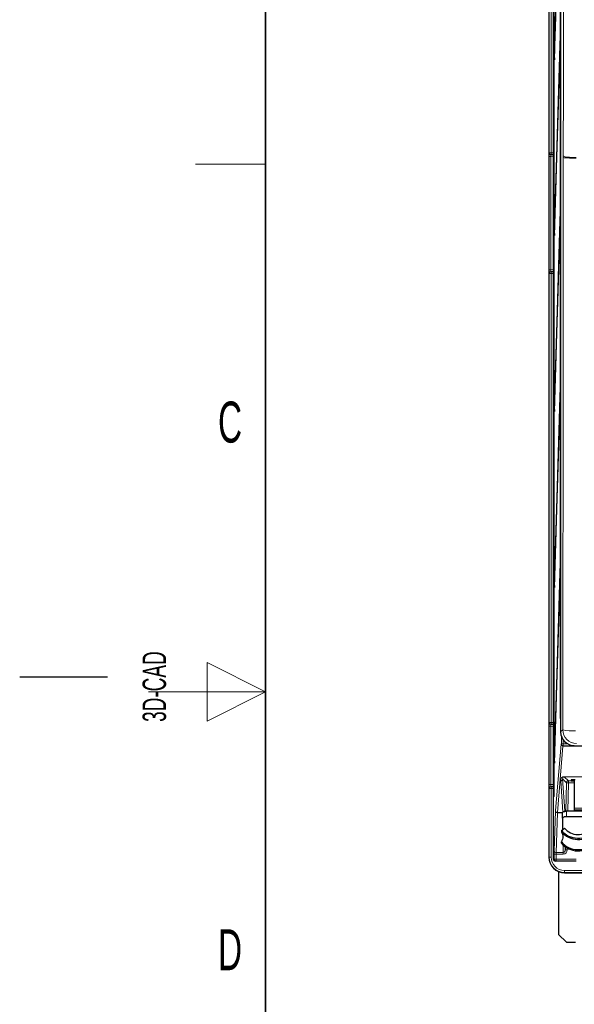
# Model space of a CAD drawing. Header units: millimetres. Extents: x 5 to 418, y 2 to 292.
# Tile 2 of 49: x 5 to 52, y 121 to 205. Entities that reach past the tile are written whole.
import ezdxf

# ---------------------------------------------------------------- set-up
doc = ezdxf.new("R2010")
doc.units = ezdxf.units.MM
doc.layers.add('SLD-0', color=7, linetype='Continuous')
doc.styles.add('SLDTEXTSTYLE0', font='TXT', dxfattribs={"width": 0.605})

msp = doc.modelspace()

# ---------------------------------------------------------------- linework, layer by layer
at = {"color": 7, "linetype": 'Continuous', "lineweight": 25}
for p, q in [((50.1786, 243.8177), (50.1786, 133.151)), ((51.1844, 243.1455), (51.1844, 143.8235)), ((50.5542, 238.0845), (50.5542, 132.9844)), ((50.613, 238.3177), (50.613, 138.3177)), ((50.6209, 138.3177), (50.6209, 238.3177)), ((51.1694, 144.9844), (51.1694, 238.3177)), ((51.1773, 238.3177), (51.1773, 144.9844)), ((51.1457, 217.7772), (50.6406, 201.5263)), ((50.6445, 201.151), (51.1496, 217.4019)), ((51.1457, 202.7772), (50.6406, 186.5263)), ((50.6445, 186.151), (51.1496, 202.4019)), ((51.1496, 202.4019), (51.1457, 202.7772)), ((50.6406, 201.5263), (50.6445, 201.151)), ((50.6557, 201.5109), (50.6406, 201.5263)), ((50.3627, 193.0545), (50.3482, 193.0547)), ((50.5542, 193.0511), (50.3627, 193.0545)), ((51.1457, 187.7772), (50.6406, 171.5263)), ((50.6445, 171.151), (51.1496, 187.4019)), ((51.1496, 187.4019), (51.1457, 187.7772)), ((50.6406, 186.5263), (50.6445, 186.151)), ((50.6557, 186.5109), (50.6406, 186.5263)), ((50.3482, 183.0807), (50.3627, 183.0809)), ((50.3627, 183.0809), (50.5542, 183.0843)), ((51.1457, 172.7772), (50.6406, 156.5263)), ((50.6445, 156.151), (51.1496, 172.4019)), ((51.1496, 172.4019), (51.1457, 172.7772)), ((50.6406, 171.5263), (50.6445, 171.151)), ((50.6557, 171.5109), (50.6406, 171.5263)), ((51.1457, 157.7772), (50.6406, 141.5263)), ((50.6445, 141.151), (51.1496, 157.4019)), ((51.1496, 157.4019), (51.1457, 157.7772)), ((50.6406, 156.5263), (50.6445, 156.151)), ((50.6557, 156.5109), (50.6406, 156.5263)), ((50.3627, 144.4711), (50.3482, 144.4714)), ((50.5542, 144.4678), (50.3627, 144.4711)), ((51.1773, 144.9844), (51.1694, 144.9844)), ((50.6406, 141.5263), (50.6445, 141.151)), ((50.6557, 141.5109), (50.6406, 141.5263)), ((52.0995, 139.7459), (52.1017, 139.7461)), ((52.3452, 139.7499), (52.3452, 137.3177)), ((50.3482, 139.164), (50.3627, 139.1643)), ((50.3627, 139.1643), (50.5542, 139.1676)), ((50.6209, 138.3177), (50.613, 138.3177)), ((51.3452, 136.4774), (51.3452, 136.9472)), ((51.531, 137.0709), (51.5312, 137.0495)), ((54.1785, 137.0612), (51.6785, 137.0612)), ((52.3452, 137.3177), (52.3452, 137.151)), ((54.3452, 137.151), (52.3452, 137.151)), ((52.3452, 137.151), (52.3452, 137.0612)), ((51.3452, 136.4774), (51.3452, 135.4903)), ((54.1785, 136.5914), (51.6785, 136.5914)), ((51.2452, 135.4202), (51.5124, 135.6076)), ((51.2452, 135.4202), (51.2452, 135.3165)), ((51.2452, 134.3371), (51.2452, 134.4408)), ((51.5698, 134.0358), (51.5731, 133.7748)), ((50.7927, 132.8177), (50.7239, 132.8177)), ((52.52, 132.8177), (50.7927, 132.8177)), ((51.0119, 131.9151), (51.0119, 126.551)), ((51.5119, 131.8178), (55.8452, 131.8178)), ((51.0119, 126.551), (51.6785, 125.8844)), ((51.6785, 125.8844), (52.4452, 125.8844))]:
    msp.add_line(p, q, dxfattribs=at)
at = {"color": 7, "linetype": 'Continuous', "lineweight": 18}
for p, q in [((50.199, 193.2211), (50.199, 231.4976)), ((50.3656, 231.4976), (50.3656, 193.2211)), ((50.1845, 193.2214), (50.199, 193.2211)), ((50.3656, 193.2211), (50.199, 193.2211)), ((50.3627, 193.0545), (50.3656, 193.2211)), ((50.3656, 193.2211), (50.5542, 193.2178)), ((50.1786, 183.2472), (50.1786, 192.8882)), ((50.3424, 192.8882), (50.1786, 192.8882)), ((50.5542, 192.8845), (50.3424, 192.8882)), ((50.3424, 192.8882), (50.3424, 183.2472)), ((51.4047, 192.8103), (51.4049, 192.9469)), ((50.3424, 183.2472), (50.1786, 183.2472)), ((50.3424, 183.2472), (50.5542, 183.2509)), ((50.3656, 182.9143), (50.3627, 183.0809)), ((50.199, 182.9143), (50.1845, 182.914)), ((50.199, 144.6378), (50.199, 182.9143)), ((50.3656, 182.9143), (50.199, 182.9143)), ((50.5542, 182.9176), (50.3656, 182.9143)), ((50.3656, 182.9143), (50.3656, 144.6378)), ((50.1845, 144.638), (50.199, 144.6378)), ((50.3656, 144.6378), (50.199, 144.6378)), ((50.3656, 144.6378), (50.3627, 144.4711)), ((50.3656, 144.6378), (50.5542, 144.6345)), ((50.1786, 139.3306), (50.1786, 144.3048)), ((50.3424, 144.3048), (50.1786, 144.3048)), ((50.5542, 144.3011), (50.3424, 144.3048)), ((50.3424, 144.3048), (50.3424, 139.3306)), ((51.1844, 143.8235), (51.3662, 144.0053)), ((50.7364, 137.114), (51.215, 142.7822)), ((51.2162, 142.7894), (51.2423, 142.8148)), ((51.2423, 142.8148), (51.2423, 143.4605)), ((51.2423, 142.8148), (51.4089, 142.8148)), ((51.4089, 143.1353), (51.4089, 142.8148)), ((51.4089, 142.8148), (51.7649, 142.8148)), ((51.4089, 142.8148), (51.4089, 142.6482)), ((51.3817, 142.6192), (50.903, 136.951)), ((57.0263, 142.6192), (51.3817, 142.6192)), ((51.4089, 142.6482), (51.3828, 142.6228)), ((51.3828, 142.6228), (57.0068, 142.6228)), ((56.8708, 142.6482), (51.4089, 142.6482)), ((51.3611, 136.982), (51.1883, 139.6536)), ((51.6729, 139.4902), (51.3549, 139.8137)), ((51.3549, 139.8137), (51.5299, 137.1083)), ((51.4928, 140.0104), (79.2881, 140.0104)), ((51.4928, 140.0104), (51.4928, 140.0067)), ((79.3616, 140.0067), (51.4928, 140.0067)), ((51.4928, 140.0067), (51.8395, 139.6539)), ((51.6305, 137.06), (51.6729, 139.4902)), ((51.6729, 139.4902), (51.8395, 139.4872)), ((51.8395, 139.4872), (51.7972, 137.0612)), ((51.8395, 139.6539), (52.3452, 139.6539)), ((51.8395, 139.4872), (51.8395, 139.6539)), ((52.3452, 139.4872), (51.8395, 139.4872)), ((52.0785, 139.7442), (52.1063, 139.7465)), ((52.0785, 139.6685), (52.0785, 139.7442)), ((50.3424, 139.3306), (50.1786, 139.3306)), ((50.199, 138.9976), (50.1845, 138.9974)), ((50.199, 133.151), (50.199, 138.9976)), ((50.199, 138.9976), (50.3656, 138.9976)), ((50.3424, 139.3306), (50.5542, 139.3343)), ((50.3627, 139.1643), (50.3656, 138.9976)), ((50.5542, 139.0009), (50.3656, 138.9976)), ((50.3656, 138.9976), (50.3656, 133.151)), ((50.629, 133.6786), (50.7346, 137.0766)), ((50.9028, 136.9323), (50.7972, 133.5342)), ((51.3452, 136.9296), (50.9028, 136.9323)), ((50.903, 136.951), (51.3452, 136.9483)), ((51.5284, 137.049), (51.531, 137.0709)), ((51.6785, 137.0612), (51.6785, 136.5914)), ((54.3452, 137.3177), (52.3452, 137.3177)), ((50.7972, 133.5342), (51.4092, 133.5406)), ((51.4092, 133.5406), (51.4011, 134.1735)), ((51.4107, 133.3962), (51.4092, 133.5406)), ((51.5731, 133.7748), (51.5776, 134.0302)), ((51.5731, 133.7748), (51.7397, 133.7719)), ((51.7424, 133.9256), (51.7397, 133.7719)), ((50.1786, 133.151), (50.199, 133.151)), ((50.1786, 133.151), (50.1786, 133.151)), ((50.3656, 133.151), (50.199, 133.151)), ((50.5542, 132.9844), (50.626, 132.9844)), ((50.626, 132.9844), (50.626, 133.3898)), ((50.626, 133.3898), (50.7927, 133.3898)), ((50.626, 132.9844), (50.7927, 132.9844)), ((51.4107, 133.3962), (50.7927, 133.3898)), ((50.7927, 133.3898), (50.7927, 132.9844)), ((50.7927, 132.9844), (52.52, 132.9844)), ((50.7927, 132.8177), (50.7927, 132.9844)), ((51.5119, 132.0048), (55.8452, 132.0048)), ((51.5119, 132.0048), (51.5119, 131.8381)), ((55.8452, 131.8381), (51.5119, 131.8381)), ((51.5119, 131.8381), (51.5119, 131.8178)), ((51.5119, 131.8178), (51.5119, 131.8177))]:
    msp.add_line(p, q, dxfattribs=at)
at = {"color": 7, "linetype": 'Continuous', "lineweight": 18, "flags": 128}
msp.add_lwpolyline([(51.4049, 192.9469), (51.4197, 198.9433), (51.4344, 204.9398), (51.4492, 210.9363), (51.4629, 216.5327)], dxfattribs=at)
at = {"color": 7, "linetype": 'Continuous', "lineweight": 25, "flags": 128}
for points in [[(51.3452, 136.9472), (51.3516, 136.9695), (51.3706, 136.9909), (51.4014, 137.0106), (51.4428, 137.0278), (51.4934, 137.042), (51.551, 137.0526), (51.6135, 137.059), (51.6785, 137.0612)], [(51.6785, 136.5914), (51.6135, 136.5892), (51.551, 136.5827), (51.4934, 136.5722), (51.4428, 136.558), (51.4014, 136.5407), (51.3706, 136.521), (51.3516, 136.4996), (51.3452, 136.4774)]]:
    msp.add_lwpolyline(points, dxfattribs=at)
at = {"color": 7, "linetype": 'Continuous', "lineweight": 18}
for centre, radius, start, end in [((50.3511, 193.2213), 0.1667, 179.995382, 268.995737), ((50.3656, 193.2211), 0.1667, 179.995382, 268.995737), ((50.3511, 182.9141), 0.1667, 91.004263, 180.004618), ((50.3656, 182.9143), 0.1667, 91.004263, 180.004618), ((50.3511, 144.638), 0.1667, 179.995382, 268.995737), ((50.3656, 144.6378), 0.1667, 179.995382, 268.995737), ((52.2087, 148.0638), 4.1451, 258.273073, 273.416456), ((52.5331, 144.0057), 1.1669, 180.020437, 269.979563), ((51.3806, 142.7848), 0.1656, 180.885184, 270.371421), ((51.3829, 142.7895), 0.1667, 180.020764, 269.978735), ((51.409, 142.8149), 0.1667, 180.020764, 269.978735), ((51.1895, 139.8191), 0.1655, 269.583987, 358.136931), ((51.8395, 139.4872), 0.1667, 90.019998, 178.980155), ((52.0785, 139.8352), 0.1667, 269.998103, 328.832185), ((50.3511, 138.9974), 0.1667, 91.004263, 180.004618), ((50.3656, 138.9976), 0.1667, 91.004263, 180.004618), ((50.8926, 137.0906), 0.1586, 185.042829, 273.66758), ((50.902, 137.1166), 0.1656, 180.885184, 270.371421), ((51.3694, 137.1118), 0.1605, 336.099384, 358.751112), ((50.787, 133.6925), 0.1586, 185.042829, 273.66758), ((51.5119, 133.151), 1.3129, 180, 270), ((51.5119, 133.151), 1.1463, 180, 270), ((50.7927, 132.9844), 0.1667, 179.995387, 269.995386)]:
    msp.add_arc(centre, radius, start, end, dxfattribs=at)
at = {"color": 7, "linetype": 'Continuous', "lineweight": 25}
for centre, radius, start, end in [((52.6796, 136.6577), 1.8945, 220.786288, 315.530202), ((52.6796, 136.5541), 1.8946, 220.787945, 315.392218), ((52.6793, 136.6252), 1.5483, 221.090906, 315.524793), ((52.6796, 135.6785), 1.8946, 220.787945, 315.392218), ((52.6796, 135.5747), 1.8945, 220.786288, 315.530202), ((51.5119, 133.151), 1.3333, 180, 270)]:
    msp.add_arc(centre, radius, start, end, dxfattribs=at)
for centre, major_axis, ratio, start_param, end_param in [((50.1845, 192.888), (0, 0.3334), 0.0174604, 6.2828803, 7.8533721), ((50.1845, 183.2474), (0, 0.3334), 0.0174604, 1.5714059, 2.1151193), ((50.1845, 144.3046), (0, 0.3334), 0.0174604, 6.2828803, 7.8533721), ((52.3512, 143.8238), (-0.8252, -0.8252), 0.9996955, 5.4979394, 7.0684312), ((52.4119, 139.6685), (0.3333, 0), 0.0174551, 3.1415927, 4.5110311), ((52.4119, 139.7442), (0.3333, 0), 0.0174551, 1.5707963, 2.8692534), ((50.1845, 139.3308), (0, 0.3334), 0.0174604, 1.5714059, 2.1151193), ((50.7239, 132.9844), (0.1697, 0), 0.9822123, 3.1415927, 4.712389)]:
    msp.add_ellipse(centre, major_axis=major_axis, ratio=ratio, start_param=start_param, end_param=end_param, dxfattribs=at)
at = {"color": 7, "linetype": 'Continuous', "lineweight": 18}
for centre, major_axis, ratio, start_param, end_param in [((50.3511, 192.888), (-0.0029, 0.1667), 0.0523172, 6.2813533, 7.8518451), ((50.1845, 183.2474), (0, 0.3334), 0.0174604, 2.1151193, 3.1418976), ((50.3511, 183.2474), (0.0029, 0.1667), 0.0523172, 1.5729329, 3.1434246), ((50.3511, 144.3046), (-0.0029, 0.1667), 0.0523172, 6.2813533, 7.8518451), ((51.2163, 142.4561), (0, 0.3333), 0.0179487, 0.0174533, 0.2094395), ((51.3829, 142.4561), (0, 0.1667), 0.0358974, 0.0174533, 0.2094395), ((51.5222, 139.6471), (-0.1474, 0.3389), 0.8866482, 5.9151118, 7.4681581), ((51.5222, 139.8102), (-0.0847, 0.1847), 0.7936859, 5.9339174, 7.4869637), ((52.4119, 139.7442), (0.3333, 0), 0.0174551, 2.8692534, 3.1415927), ((50.1845, 139.3308), (0, 0.3334), 0.0174604, 2.1151193, 3.1418976), ((50.3511, 139.3308), (0.0029, 0.1667), 0.0523172, 1.5729329, 3.1434246), ((50.7376, 136.788), (0, 0.3333), 0.0179465, 0.2094169, 0.5236304), ((50.9043, 136.788), (-0.001, 0.1667), 0.0074955, 0.2094348, 0.5236482), ((51.523, 136.7823), (0.0058, 0.3333), 0.0174696, 5.7596461, 6.0738596), ((50.632, 133.3899), (0, 0.3334), 0.0179478, 0.5236918, 1.5709823), ((50.7987, 133.3899), (0.0017, 0.1667), 0.0358839, 0.5242503, 1.5715409), ((51.4065, 133.7811), (-0.0031, 0.2405), 0.692901, 3.1394857, 4.6774715), ((51.4065, 133.7811), (-0.0049, 0.3848), 0.8660712, 3.1394857, 4.6774715)]:
    msp.add_ellipse(centre, major_axis=major_axis, ratio=ratio, start_param=start_param, end_param=end_param, dxfattribs=at)
for points, knots in [([(51.3662, 144.0053), (51.3677, 145.2863), (51.3736, 150.3093), (51.3826, 159.0793), (51.3921, 170.3178), (51.3997, 181.5618), (51.403, 189.0607), (51.4047, 192.8103)], [0, 0, 0, 0, 0.07883163, 0.30911085, 0.53941582, 0.76969503, 1, 1, 1, 1]), ([(51.4047, 192.8103), (51.4203, 192.8072), (51.4501, 192.8012), (51.6071, 192.7963), (51.6822, 192.7939)], [0, 0, 0, 0, 0.5216905, 1, 1, 1, 1]), ([(51.4049, 192.9469), (51.4205, 192.9272), (51.4503, 192.8895), (51.6072, 192.8584), (51.6823, 192.8435)], [0, 0, 0, 0, 0.5219047, 1, 1, 1, 1]), ([(51.6822, 192.7939), (51.6822, 192.7977), (51.6822, 192.806), (51.6822, 192.8188), (51.6823, 192.8315), (51.6823, 192.8398), (51.6823, 192.8435)], [0, 0, 0, 0, 0.2273798, 0.4999743, 0.7723051, 1, 1, 1, 1]), ([(52.4941, 192.7453), (52.3645, 192.7481), (52.105, 192.7535), (51.837, 192.7743), (51.7155, 192.7897), (51.6822, 192.7939)], [0, 0, 0, 0, 0.4204437, 0.8411371, 1, 1, 1, 1]), ([(51.6823, 192.8435), (51.7156, 192.8418), (51.8371, 192.8354), (52.1051, 192.8267), (52.3646, 192.8245), (52.4943, 192.8233)], [0, 0, 0, 0, 0.1588056, 0.5795279, 1, 1, 1, 1])]:
    msp.add_open_spline(points, degree=3, knots=knots, dxfattribs=at)
at = {"color": 7, "linetype": 'Continuous', "lineweight": 25}
msp.add_open_spline([(51.2619, 135.2645), (51.3237, 135.1627), (51.4391, 134.972), (51.3068, 134.6096), (51.2452, 134.4408)], degree=3, knots=[0, 0, 0, 0, 0.5345846, 1, 1, 1, 1], dxfattribs=at)
at = {"layer": 'SLD-0', "lineweight": 35}
msp.add_line((26, 282.5), (26, 12), dxfattribs=at)
at = {"layer": 'SLD-0', "lineweight": 18}
for p, q in [((20, 192.25), (26, 192.25)), ((26, 147.25), (21, 149.75)), ((21, 149.75), (21, 144.75)), ((16, 147.25), (26, 147.25)), ((21, 144.75), (26, 147.25))]:
    msp.add_line(p, q, dxfattribs=at)
at = {"layer": 'SLD-0'}
msp.add_line((12.5, 148.5), (5, 148.5), dxfattribs=at)

# ---------------------------------------------------------------- texts
at = {"layer": 'SLD-0', "char_height": 3.5, "attachment_point": 2, "style": 'SLDTEXTSTYLE0'}
for s, insert in [('C', (22.9597, 172.0011)), ('D', (22.9597, 127.0011))]:
    msp.add_mtext(s, dxfattribs=dict(at, insert=insert))
at = {"layer": 'SLD-0', "insert": (15.4939, 144.6806), "char_height": 2, "attachment_point": 1, "rotation": 90, "style": 'SLDTEXTSTYLE0'}
msp.add_mtext('3D-CAD', dxfattribs=at)

doc.saveas('drawing.dxf')
